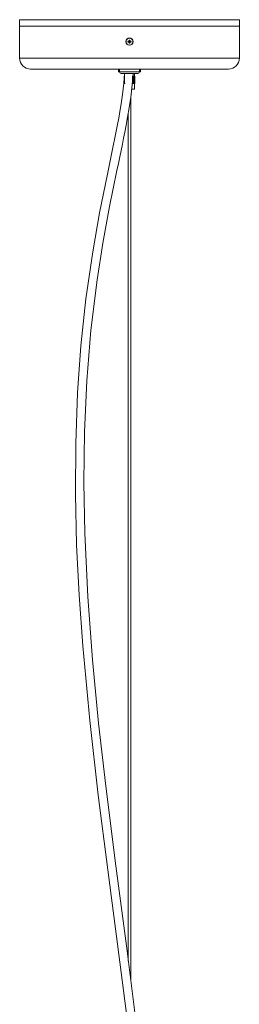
# Model space of a CAD drawing. Header units: millimetres. Extents: x -150 to 612, y -1796 to 169.
# Tile 2 of 4: x -61 to 60, y -910 to -369. Entities that reach past the tile are written whole.
import ezdxf

# ---------------------------------------------------------------- set-up
doc = ezdxf.new("R2010")
doc.units = ezdxf.units.MM

msp = doc.modelspace()

# ---------------------------------------------------------------- linework, layer by layer
at = {"color": 7, "linetype": 'Continuous', "lineweight": 15}
for p, q in [((-60.5, -368.68), (-60.5, -372.18)), ((60.5, -372.18), (-60.5, -372.18)), ((-60.5, -372.2), (-60.5, -389.7)), ((-60.5, -372.2), (60.5, -372.2)), ((-60.4, -368.58), (60.4, -368.58)), ((-59.5, -372.18), (-59.5, -372.2)), ((59.5, -372.2), (59.5, -372.18)), ((60.5, -372.18), (60.5, -368.68)), ((60.5, -389.7), (60.5, -372.2)), ((-0.83, -380.41), (-0.12, -380.52)), ((-0.83, -380.86), (-0.12, -380.76)), ((-0.24, -380.4), (-0.12, -380.52)), ((-0.12, -380.76), (-0.24, -380.87)), ((-0.23, -379.8), (-0.12, -380.52)), ((-0.23, -381.47), (-0.12, -380.76)), ((-0.12, -380.76), (-0.12, -380.52)), ((0.12, -380.52), (-0.12, -380.52)), ((-0.12, -380.76), (0.12, -380.76)), ((0.23, -379.8), (0.12, -380.52)), ((0.12, -380.52), (0.24, -380.4)), ((0.83, -380.41), (0.12, -380.52)), ((0.12, -380.52), (0.12, -380.76)), ((0.23, -381.47), (0.12, -380.76)), ((0.24, -380.87), (0.12, -380.76)), ((0.83, -380.86), (0.12, -380.76)), ((54.5, -395.7), (-54.5, -395.7)), ((-6, -395.7), (-6, -397.2)), ((-5.49, -397.3), (-5.9, -397.3)), ((-5.5, -395.8), (-5.5, -397.2)), ((4.5, -398.2), (-4.5, -398.2)), ((-2.96, -399.66), (-2.96, -403.66)), ((-2.96, -403.66), (-2.96, -399.66)), ((-2.96, -399.66), (-2.96, -399.66)), ((-2.95, -403.66), (-2.95, -399.66)), ((-2.94, -399.66), (-2.95, -399.66)), ((-2.94, -399.66), (-2.94, -403.66)), ((-2.92, -403.66), (-2.92, -399.66)), ((-2.9, -399.66), (-2.92, -399.66)), ((-2.9, -399.66), (-2.9, -403.66)), ((-2.86, -403.66), (-2.86, -399.66)), ((-2.84, -399.66), (-2.86, -399.66)), ((-2.84, -399.66), (-2.84, -403.66)), ((-2.79, -399.66), (-2.66, -399.66)), ((1.57, -403.66), (1.57, -399.66)), ((1.64, -399.66), (1.64, -403.66)), ((1.77, -403.66), (1.77, -399.66)), ((1.84, -399.66), (1.77, -399.66)), ((1.84, -399.66), (1.84, -403.66)), ((1.97, -403.66), (1.97, -399.66)), ((1.97, -399.66), (2.96, -399.66)), ((2.03, -399.66), (2.03, -403.66)), ((2.15, -403.66), (2.15, -399.66)), ((2.21, -399.66), (2.21, -403.66)), ((2.31, -403.66), (2.31, -399.66)), ((2.37, -399.66), (2.37, -403.66)), ((2.46, -403.66), (2.46, -399.66)), ((2.51, -399.66), (2.51, -403.66)), ((2.59, -403.66), (2.59, -399.66)), ((2.63, -399.66), (2.63, -403.66)), ((2.71, -403.66), (2.71, -399.66)), ((2.74, -399.66), (2.74, -403.66)), ((2.75, -399.66), (2.75, -398.2)), ((2.8, -403.66), (2.8, -399.66)), ((2.83, -399.66), (2.83, -403.66)), ((2.87, -403.66), (2.87, -399.66)), ((2.89, -399.66), (2.89, -403.66)), ((2.92, -403.66), (2.92, -399.66)), ((2.94, -399.66), (2.94, -403.66)), ((2.95, -403.66), (2.95, -399.66)), ((2.96, -399.66), (2.96, -403.66)), ((2.96, -403.66), (2.96, -399.66)), ((5.9, -397.3), (5.49, -397.3)), ((5.5, -397.2), (5.5, -395.8)), ((6, -397.2), (6, -395.7)), ((-2.96, -403.66), (-2.4, -403.66)), ((1.57, -403.66), (2.96, -403.66)), ((2.75, -406.8), (2.75, -403.66)), ((2.75, -406.8), (1.22, -406.8)), ((0.67, -896.36), (0.67, -411.3)), ((-0.67, -419.86), (-0.67, -885.96))]:
    msp.add_line(p, q, dxfattribs=at)
at = {"color": 8, "linetype": 'Continuous', "lineweight": 15}
for p, q in [((60.5, -368.68), (-60.5, -368.68)), ((-60.5, -389.7), (60.5, -389.7)), ((-6, -397.2), (6, -397.2)), ((5.5, -395.8), (-5.5, -395.8))]:
    msp.add_line(p, q, dxfattribs=at)
at = {"color": 7, "linetype": 'Continuous', "lineweight": 15, "flags": 128}
for points in [[(-2.7, -398.08), (-3.13, -403.53), (-3.84, -409.6), (-4.59, -414.77), (-5.29, -419.05), (-5.92, -422.65), (-6.59, -426.26), (-7.29, -429.91), (-9.68, -441.64), (-12.17, -453.51), (-16.45, -474.81), (-20.26, -496.24), (-23.97, -521.92), (-26.74, -547.74), (-28.6, -573.65), (-29.63, -601.46), (-29.78, -629.29), (-29.11, -657.11), (-27.74, -684.89), (-25.76, -712.62), (-21.89, -753.79), (-17.19, -794.84), (-11.99, -835.8), (-6.6, -876.71), (-1.32, -917.62)], [(3.9, -921.49), (-1.74, -877.6), (-7.53, -833.71), (-13.08, -789.76), (-17.02, -755.16), (-20.38, -720.47), (-22.98, -685.7), (-24.62, -650.85), (-25.12, -622.94), (-24.78, -595.01), (-23.51, -567.11), (-21.22, -539.29), (-17.85, -511.59), (-14.68, -491.4), (-10.99, -471.31), (-6.92, -451.37), (-6.13, -447.63), (-5.37, -444), (-4.64, -440.47), (-3.93, -437.05), (-3.26, -433.73), (-2.61, -430.47), (-1.87, -426.59), (-1.07, -422.21), (-0.19, -417.05), (0.69, -411.14), (1.5, -404.46), (2, -398.2)]]:
    msp.add_lwpolyline(points, dxfattribs=at)
at = {"color": 7, "linetype": 'Continuous', "lineweight": 15}
for radius in [2, 1.9]:
    msp.add_circle((0, -380.64), radius, dxfattribs=at)
for centre, radius, start, end in [((-60.4, -368.68), 0.1, 90, 180), ((60.4, -368.68), 0.1, 360, 90), ((4.65, -380.64), 5.48, 177.6159, 182.3841), ((-0.01, -410.88), 30.48, 90.4215, 91.5369), ((-0.01, -350.4), 30.48, 268.4631, 269.5785), ((30.24, -380.62), 30.48, 178.4631, 179.5785), ((30.24, -380.65), 30.48, 180.4215, 181.5369), ((0, -385.28), 5.48, 87.6159, 92.3841), ((0, -375.99), 5.48, 267.6159, 272.3841), ((-30.24, -380.62), 30.48, 0.4215, 1.5369), ((-30.24, -380.65), 30.48, 358.4631, 359.5785), ((0.01, -410.88), 30.48, 88.4631, 89.5785), ((0.01, -350.4), 30.48, 270.4215, 271.5369), ((-4.65, -380.64), 5.48, 357.6159, 2.3841), ((-54.5, -389.7), 6, 180, 270), ((54.5, -389.7), 6, 270, 0), ((-5.9, -397.2), 0.1, 180, 270), ((-5.4, -395.8), 0.1, 90, 180), ((-4.5, -397.2), 1, 180, 270), ((4.5, -397.2), 1, 270, 0), ((5.4, -395.8), 0.1, 0, 90), ((5.9, -397.2), 0.1, 270, 360)]:
    msp.add_arc(centre, radius, start, end, dxfattribs=at)

doc.saveas('drawing.dxf')
